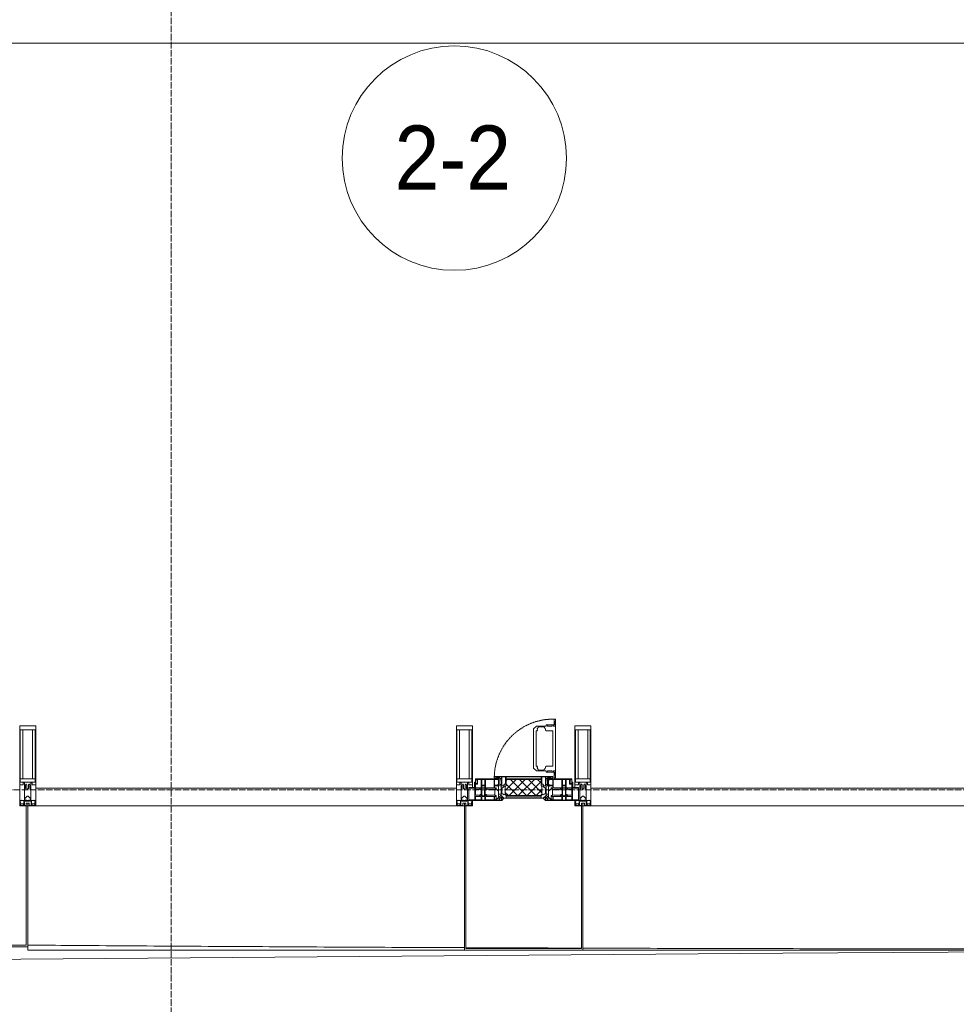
# Model space of a CAD drawing. Header units: millimetres. Extents: x 5617 to 113279, y 7718 to 199432.
# Tile 43 of 79: x 49454 to 52376, y 14731 to 17803. Entities that reach past the tile are written whole.
import ezdxf

# ---------------------------------------------------------------- set-up
doc = ezdxf.new("R2010")
doc.units = ezdxf.units.MM
for name, pattern in [('-D1-02х01', [3, 2, -1]), ('ADSK_Линия сетки', [25, 20, -2.5, 0, -2.5]), ('Линия сетки', [25, 20, -2.5, 0, -2.5])]:
    doc.linetypes.add(name, pattern=pattern)
for name, color, linetype, lineweight in [('Импосты витража', 7, 'Continuous', 18), ('Колонны', 7, 'Continuous', 18), ('Марки помещений', 7, 'Continuous', 20), ('Окна', 7, 'Continuous', 18), ('Оси', 7, 'Continuous', 9), ('Панели витража', 7, 'Continuous', 18), ('Форма', 7, 'Continuous', 18), ('Элементы узлов', 7, 'Continuous', 18)]:
    doc.layers.add(name, color=color, linetype=linetype, lineweight=lineweight)
doc.styles.add('Arial_3', font='arial.ttf', dxfattribs={"width": 0.9, "height": 200})

# ---------------------------------------------------------------- blocks, each defined once
blk = doc.blocks.new('System Panel - A_PAN_Glass-7508020-МКСС_К4_L15_51_600_')
at = {"layer": 'Панели витража', "color": 253, "lineweight": 5, "true_color": 0xaaaaaa}
for p, q in [((656.25, 55), (-656.25, 55)), ((-656.25, 55), (-656.25, 0)), ((656.25, 0), (656.25, 55)), ((-656.25, 0), (656.25, 0))]:
    blk.add_line(p, q, dxfattribs=at)
blk = doc.blocks.new('A_PAN_Створка - 383мм-V63-МКСС_К4_L15_51_600_')
at = {"layer": 'Панели витража', "lineweight": 5}
h = blk.add_hatch(dxfattribs=at)
h.set_pattern_fill('FP_6', color=256, style=0, pattern_type=2)
h.set_pattern_definition([(45, (-120550, -15350), (-14.1421356, 14.1421356), []), (135, (-120550, -15350), (-14.1421356, -14.1421356), [])])
h.paths.add_polyline_path([(54.5, 31.8), (54.9, 34.1), (57.2, 36.4), (57.2, 60.8), (54.6, 63.4), (53.6, 82.7), (-54.6, 81.8), (-54.6, 63.4), (-57.2, 60.8), (-57.2, 36.4), (-54.9, 34.1), (-54.5, 31.8)])
at = {"layer": 'Окна', "lineweight": 5}
for p, q in [((39.7, 249), (31.1, 240.4)), ((70.1, 249), (39.7, 249)), ((45.9, 246.8), (45, 244.7)), ((63.3, 246.8), (45.9, 246.8)), ((64.1, 245), (63.3, 246.8)), ((70.1, 252.9), (70.1, 249)), ((95.1, 252.9), (70.1, 252.9)), ((74.1, 248.4), (74.1, 252.9)), ((89.1, 248.4), (74.1, 248.4)), ((89.1, 252.9), (89.1, 248.4)), ((93.1, 248.4), (93.1, 252.9)), ((97.9, 248.4), (93.1, 248.4)), ((95.1, 270.5), (95.1, 252.9)), ((99.6, 270.5), (95.1, 270.5)), ((97.9, 262.4), (95.1, 262.4)), ((97.9, 262.4), (97.9, 248.4)), ((99.6, 270.5), (99.6, 87.5)), ((31.1, 117.6), (31.1, 240.4)), ((41.4, 234.2), (39.1, 233.8)), ((39.1, 179), (39.1, 233.8)), ((41.4, 234.2), (43.5, 236.3)), ((45, 244.7), (42.3, 239.8)), ((42.3, 239.8), (43.5, 236.3)), ((64.1, 245), (66.7, 241)), ((66.7, 241), (68.6, 239.7)), ((68.6, 239.7), (68.6, 236.4)), ((68.6, 236.4), (71.1, 233.9)), ((71.1, 233.9), (89.5, 233.9)), ((89.5, 233.9), (90.6, 232.8)), ((90.6, 125.2), (90.6, 232.8)), ((39.1, 179), (39.1, 124.2)), ((41.4, 123.8), (39.1, 124.2)), ((41.4, 123.8), (43.5, 121.7)), ((68.6, 121.6), (71.1, 124.1)), ((71.1, 124.1), (89.5, 124.1)), ((89.5, 124.1), (90.6, 125.2)), ((39.7, 109), (31.1, 117.6)), ((70.1, 109), (39.7, 109)), ((42.3, 118.2), (43.5, 121.7)), ((45, 113.3), (42.3, 118.2)), ((45.9, 111.2), (45, 113.3)), ((63.3, 111.2), (45.9, 111.2)), ((64.1, 113), (63.3, 111.2)), ((64.1, 113), (66.7, 117)), ((66.7, 117), (68.6, 118.3)), ((68.6, 118.3), (68.6, 121.6)), ((70.1, 105.1), (70.1, 109)), ((95.1, 105.1), (70.1, 105.1)), ((74.1, 109.6), (74.1, 105.1)), ((89.1, 109.6), (74.1, 109.6)), ((89.1, 105.1), (89.1, 109.6)), ((93.1, 109.6), (93.1, 105.1)), ((97.9, 109.6), (93.1, 109.6)), ((95.1, 87.5), (95.1, 105.1)), ((97.9, 95.6), (95.1, 95.6)), ((97.9, 95.6), (97.9, 109.6)), ((-153, 73.5), (-150, 73.5)), ((-153, 60), (-153, 73.5)), ((-150, 84), (-78, 84)), ((-150, 73.5), (-150, 84)), ((-91.5, 92), (91.5, 92)), ((-91.5, 87.5), (-91.5, 92)), ((-73.9, 87.5), (-91.5, 87.5)), ((-78, 84), (-78, 23.5)), ((-73.9, 62.5), (-73.9, 87.5)), ((-70, 62.5), (-73.9, 62.5)), ((-70, 32.1), (-70, 62.5)), ((70, 62.5), (70, 32.1)), ((73.9, 62.5), (70, 62.5)), ((73.9, 87.5), (73.9, 62.5)), ((91.5, 87.5), (73.9, 87.5)), ((78, 84), (150, 84)), ((78, 23.5), (78, 84)), ((91.5, 92), (91.5, 87.5)), ((99.6, 87.5), (95.1, 87.5)), ((150, 84), (150, 73.5)), ((150, 73.5), (153, 73.5)), ((153, 73.5), (153, 60)), ((-171, 57), (-156, 57)), ((-171, 17), (-171, 57)), ((-61.4, 23.5), (-70, 32.1)), ((70, 32.1), (61.4, 23.5)), ((156, 57), (171, 57)), ((171, 57), (171, 17)), ((-67.9, 17), (-171, 17)), ((-78, 23.5), (-67.9, 23.5)), ((-67.9, 23.5), (-64.6, 26.8)), ((-67.9, 17), (-67.9, 23.5)), ((-61.4, 23.5), (-67.9, 17)), ((-64.6, 26.8), (-61.4, 23.5)), ((61.4, 23.5), (-61.4, 23.5)), ((61.4, 23.5), (64.6, 26.8)), ((67.9, 17), (61.4, 23.5)), ((64.6, 26.8), (67.9, 23.5)), ((67.9, 23.5), (67.9, 17)), ((67.9, 23.5), (78, 23.5)), ((171, 17), (67.9, 17))]:
    blk.add_line(p, q, dxfattribs=at)
at = {"layer": 'Окна', "color": 253, "lineweight": 5, "true_color": 0xaaaaaa}
for p, q in [((-152, 20), (-152, 73.5)), ((-150.5, 69.5), (-150.5, 73.5)), ((-145, 69.5), (-150.5, 69.5)), ((-150.5, 33.6), (-150.5, 68)), ((-150.5, 68), (-143.5, 68)), ((-148.5, 82.5), (-132.4, 82.5)), ((-148.5, 81), (-148.5, 82.5)), ((-143.5, 81), (-148.5, 81)), ((-145, 69.5), (-145, 79.5)), ((-143.5, 68), (-143.5, 81)), ((-132.4, 56.6), (-132.4, 82.5)), ((-131, 82.5), (-120.8, 82.5)), ((-131, 82.5), (-131, 64.6)), ((-131, 64.6), (-120.8, 64.6)), ((-131, 56.5), (-131, 62.6)), ((-120.8, 62.6), (-131, 62.6)), ((-120.8, 82.5), (-120.8, 64.6)), ((-120.8, 56.5), (-120.8, 62.6)), ((-119.3, 82.5), (-92.5, 82.5)), ((-119.3, 56.6), (-119.3, 82.5)), ((-92.5, 56.6), (-92.5, 82.5)), ((-90.8, 82.5), (-79.5, 82.5)), ((-90.8, 64.6), (-90.8, 82.5)), ((-80.1, 64.6), (-90.8, 64.6)), ((-90.8, 62.7), (-90.8, 56.6)), ((-80.4, 62.7), (-90.8, 62.7)), ((-85, 84), (-85, 87.5)), ((-85, 87.5), (-78, 87.5)), ((-78, 84), (-85, 84)), ((-80.4, 61.1), (-80.4, 62.7)), ((-80.1, 66.1), (-80.1, 64.6)), ((-78, 66.1), (-80.1, 66.1)), ((-79.5, 82.5), (-79.5, 80.6)), ((-79.5, 80.6), (-78, 80.6)), ((-78, 87.5), (-78, 84)), ((-78, 66.1), (-78, 61.1)), ((78, 87.5), (78, 84)), ((85, 87.5), (78, 87.5)), ((78, 84), (85, 84)), ((79.5, 80.6), (78, 80.6)), ((78, 66.1), (78, 61.1)), ((78, 66.1), (80.1, 66.1)), ((90.8, 82.5), (79.5, 82.5)), ((79.5, 82.5), (79.5, 80.6)), ((80.1, 66.1), (80.1, 64.6)), ((80.1, 64.6), (90.8, 64.6)), ((80.4, 62.7), (90.8, 62.7)), ((80.4, 61.1), (80.4, 62.7)), ((85, 84), (85, 87.5)), ((90.8, 64.6), (90.8, 82.5)), ((90.8, 62.7), (90.8, 56.6)), ((119.3, 82.5), (92.5, 82.5)), ((92.5, 56.6), (92.5, 82.5)), ((119.3, 56.6), (119.3, 82.5)), ((120.8, 82.5), (120.8, 64.6)), ((131, 82.5), (120.8, 82.5)), ((131, 64.6), (120.8, 64.6)), ((120.8, 56.5), (120.8, 62.6)), ((120.8, 62.6), (131, 62.6)), ((131, 82.5), (131, 64.6)), ((131, 56.5), (131, 62.6)), ((132.4, 56.6), (132.4, 82.5)), ((148.5, 82.5), (132.4, 82.5)), ((143.5, 81), (148.5, 81)), ((143.5, 68), (143.5, 81)), ((150.5, 68), (143.5, 68)), ((145, 69.5), (145, 79.5)), ((145, 69.5), (150.5, 69.5)), ((148.5, 81), (148.5, 82.5)), ((150.5, 69.5), (150.5, 73.5)), ((150.5, 33.6), (150.5, 68)), ((152, 20), (152, 73.5)), ((-171, 55.5), (-152, 55.5)), ((-150.5, 56.6), (-132.4, 56.6)), ((-136.4, 52.4), (-150.5, 52.4)), ((-136.3, 33.6), (-150.5, 33.6)), ((-137.2, 54.8), (-135.8, 50.8)), ((-132.5, 54.8), (-137.2, 54.8)), ((-137.2, 31), (-135.8, 35)), ((-132.5, 31), (-137.2, 31)), ((-132.1, 49), (-135.8, 50.8)), ((-132.1, 36.8), (-135.8, 35)), ((-132.5, 53.8), (-133.4, 52)), ((-133.4, 52), (-130.1, 50.4)), ((-133.4, 33.7), (-130.1, 35.3)), ((-132.5, 31.9), (-133.4, 33.7)), ((-132.5, 53.8), (-132.5, 54.8)), ((-132.5, 31.9), (-132.5, 31)), ((-132.1, 49), (-132.1, 36.8)), ((-131, 56.5), (-120.8, 56.5)), ((-131, 55.1), (-131, 52.7)), ((-120.8, 55.1), (-131, 55.1)), ((-129.4, 51.1), (-131, 52.7)), ((-129.4, 34.6), (-131, 33)), ((-131, 30.9), (-131, 33)), ((-120.8, 30.9), (-131, 30.9)), ((-130.1, 50.4), (-129.4, 51.1)), ((-130.1, 35.3), (-130.1, 50.4)), ((-130.1, 35.3), (-129.4, 34.6)), ((-122.4, 51.1), (-120.8, 52.7)), ((-121.7, 50.4), (-122.4, 51.1)), ((-121.7, 35.3), (-122.4, 34.6)), ((-122.4, 34.6), (-120.8, 33)), ((-118.4, 52), (-121.7, 50.4)), ((-121.7, 35.3), (-121.7, 50.4)), ((-118.4, 33.7), (-121.7, 35.3)), ((-120.8, 55.1), (-120.8, 52.7)), ((-120.8, 30.9), (-120.8, 33)), ((-119.7, 49), (-115.9, 50.8)), ((-119.7, 49), (-119.7, 36.8)), ((-119.7, 36.8), (-115.9, 35)), ((-92.5, 56.6), (-119.3, 56.6)), ((-119.3, 54.8), (-114.6, 54.8)), ((-119.3, 53.8), (-119.3, 54.8)), ((-119.3, 53.8), (-118.4, 52)), ((-119.3, 31.9), (-118.4, 33.7)), ((-119.3, 31.9), (-119.3, 31)), ((-119.3, 31), (-114.6, 31)), ((-114.6, 54.8), (-115.9, 50.8)), ((-114.6, 31), (-115.9, 35)), ((-94.1, 33.5), (-115.4, 33.5)), ((-94.1, 52.5), (-115.3, 52.5)), ((-89.9, 50.9), (-94.1, 52.5)), ((-89.9, 35.1), (-94.1, 33.5)), ((-90.8, 56.6), (-85.9, 56.6)), ((-89.9, 52.2), (-88.6, 53.5)), ((-89.9, 52.2), (-89.9, 50.9)), ((-89.9, 35.1), (-89.9, 50.9)), ((-89.9, 32.5), (-89.9, 35.1)), ((-85.9, 32.5), (-89.9, 32.5)), ((-85.9, 53.5), (-88.6, 53.5)), ((-85.9, 56.6), (-85.9, 53.5)), ((-85.9, 53.5), (-78, 45.6)), ((-85.9, 29.4), (-85.9, 32.5)), ((-70, 33.8), (-83.4, 20.4)), ((-78, 61.1), (-80.4, 61.1)), ((-78, 45.6), (-78, 36.8)), ((-78, 36.8), (-70, 36.8)), ((-70, 36.8), (-70, 33.8)), ((70, 36.8), (70, 33.8)), ((78, 36.8), (70, 36.8)), ((70, 33.8), (83.4, 20.4)), ((78, 61.1), (80.4, 61.1)), ((85.9, 53.5), (78, 45.6)), ((78, 45.6), (78, 36.8)), ((85.9, 56.6), (85.9, 53.5)), ((90.8, 56.6), (85.9, 56.6)), ((85.9, 53.5), (88.6, 53.5)), ((85.9, 32.5), (89.9, 32.5)), ((85.9, 29.4), (85.9, 32.5)), ((89.9, 52.2), (88.6, 53.5)), ((89.9, 50.9), (94.1, 52.5)), ((89.9, 52.2), (89.9, 50.9)), ((89.9, 35.1), (89.9, 50.9)), ((89.9, 35.1), (94.1, 33.5)), ((89.9, 32.5), (89.9, 35.1)), ((92.5, 56.6), (119.3, 56.6)), ((94.1, 52.5), (115.3, 52.5)), ((94.1, 33.5), (115.4, 33.5)), ((114.6, 54.8), (115.9, 50.8)), ((119.3, 54.8), (114.6, 54.8)), ((114.6, 31), (115.9, 35)), ((119.3, 31), (114.6, 31)), ((119.7, 49), (115.9, 50.8)), ((119.7, 36.8), (115.9, 35)), ((119.3, 53.8), (118.4, 52)), ((118.4, 52), (121.7, 50.4)), ((118.4, 33.7), (121.7, 35.3)), ((119.3, 31.9), (118.4, 33.7)), ((119.3, 53.8), (119.3, 54.8)), ((119.3, 31.9), (119.3, 31)), ((119.7, 49), (119.7, 36.8)), ((131, 56.5), (120.8, 56.5)), ((120.8, 55.1), (120.8, 52.7)), ((120.8, 55.1), (131, 55.1)), ((122.4, 51.1), (120.8, 52.7)), ((122.4, 34.6), (120.8, 33)), ((120.8, 30.9), (120.8, 33)), ((120.8, 30.9), (131, 30.9)), ((121.7, 50.4), (122.4, 51.1)), ((121.7, 35.3), (121.7, 50.4)), ((121.7, 35.3), (122.4, 34.6)), ((129.4, 51.1), (131, 52.7)), ((130.1, 50.4), (129.4, 51.1)), ((130.1, 35.3), (129.4, 34.6)), ((129.4, 34.6), (131, 33)), ((133.4, 52), (130.1, 50.4)), ((130.1, 35.3), (130.1, 50.4)), ((133.4, 33.7), (130.1, 35.3)), ((131, 55.1), (131, 52.7)), ((131, 30.9), (131, 33)), ((132.1, 49), (135.8, 50.8)), ((132.1, 49), (132.1, 36.8)), ((132.1, 36.8), (135.8, 35)), ((150.5, 56.6), (132.4, 56.6)), ((132.5, 54.8), (137.2, 54.8)), ((132.5, 53.8), (132.5, 54.8)), ((132.5, 53.8), (133.4, 52)), ((132.5, 31.9), (133.4, 33.7)), ((132.5, 31.9), (132.5, 31)), ((132.5, 31), (137.2, 31)), ((137.2, 54.8), (135.8, 50.8)), ((137.2, 31), (135.8, 35)), ((136.3, 33.6), (150.5, 33.6)), ((136.4, 52.4), (150.5, 52.4)), ((171, 55.5), (152, 55.5)), ((-171, 18.5), (-153.5, 18.5)), ((-153.5, 18.5), (-152, 20)), ((-150.5, 29.4), (-132.4, 29.4)), ((-150.5, 17), (-150.5, 29.4)), ((-132.4, 18.6), (-150.5, 18.6)), ((-132.4, 29.4), (-132.4, 18.6)), ((-131, 29.5), (-120.8, 29.5)), ((-131, 18.2), (-131, 29.5)), ((-120.8, 18.2), (-131, 18.2)), ((-120.8, 18.2), (-120.8, 29.5)), ((-92.5, 29.4), (-119.3, 29.4)), ((-119.3, 29.4), (-119.3, 18.6)), ((-119.3, 18.6), (-92.5, 18.6)), ((-92.5, 18.6), (-92.5, 29.4)), ((-90.8, 18.5), (-90.8, 29.4)), ((-90.8, 29.4), (-85.9, 29.4)), ((-87.3, 18.5), (-90.8, 18.5)), ((-87.3, 21.9), (-85.9, 21.9)), ((-87.3, 20.4), (-87.3, 21.9)), ((-87.3, 20.4), (-87.3, 18.5)), ((-84.8, 20.4), (-87.3, 20.4)), ((-85.9, 21.9), (-85.9, 29.4)), ((-85.9, 18.2), (-85.9, 20.4)), ((-75.9, 18.2), (-85.9, 18.2)), ((-83.4, 20.4), (-84.8, 20.4)), ((-75.9, 23.5), (-73, 23.5)), ((-75.9, 21.5), (-75.9, 23.5)), ((-75.9, 21.5), (-75.9, 18.2)), ((-74.9, 21.5), (-75.9, 21.5)), ((-74.9, 17.9), (-74.9, 21.5)), ((-68.9, 17.9), (-74.9, 17.9)), ((-67.2, 29.3), (-73, 23.5)), ((-68.9, 21.5), (-68.9, 17.9)), ((-67.9, 21.5), (-68.9, 21.5)), ((-67.9, 23.5), (-64.6, 26.8)), ((-67.9, 21.5), (-67.9, 23.5)), ((-64.6, 26.8), (-67.2, 29.3)), ((64.6, 26.8), (67.2, 29.3)), ((67.9, 23.5), (64.6, 26.8)), ((67.2, 29.3), (73, 23.5)), ((67.9, 21.5), (67.9, 23.5)), ((67.9, 21.5), (68.9, 21.5)), ((68.9, 21.5), (68.9, 17.9)), ((68.9, 17.9), (74.9, 17.9)), ((75.9, 23.5), (73, 23.5)), ((74.9, 21.5), (75.9, 21.5)), ((74.9, 17.9), (74.9, 21.5)), ((75.9, 21.5), (75.9, 23.5)), ((75.9, 21.5), (75.9, 18.2)), ((75.9, 18.2), (85.9, 18.2)), ((83.4, 20.4), (84.8, 20.4)), ((84.8, 20.4), (87.3, 20.4)), ((85.9, 21.9), (85.9, 29.4)), ((90.8, 29.4), (85.9, 29.4)), ((87.3, 21.9), (85.9, 21.9)), ((85.9, 18.2), (85.9, 20.4)), ((87.3, 20.4), (87.3, 21.9)), ((87.3, 20.4), (87.3, 18.5)), ((87.3, 18.5), (90.8, 18.5)), ((90.8, 18.5), (90.8, 29.4)), ((92.5, 18.6), (92.5, 29.4)), ((92.5, 29.4), (119.3, 29.4)), ((119.3, 18.6), (92.5, 18.6)), ((119.3, 29.4), (119.3, 18.6)), ((120.8, 18.2), (120.8, 29.5)), ((131, 29.5), (120.8, 29.5)), ((120.8, 18.2), (131, 18.2)), ((131, 18.2), (131, 29.5)), ((150.5, 29.4), (132.4, 29.4)), ((132.4, 29.4), (132.4, 18.6)), ((132.4, 18.6), (150.5, 18.6)), ((150.5, 17), (150.5, 29.4)), ((153.5, 18.5), (152, 20)), ((171, 18.5), (153.5, 18.5))]:
    blk.add_line(p, q, dxfattribs=at)
at = {"layer": 'Окна', "linetype": '-D1-02х01', "lineweight": 5}
blk.add_arc((91.4, 87.5), 183, 88.8555, 178.5909, dxfattribs=at)
at = {"layer": 'Окна', "lineweight": 5}
for centre, start, end in [((-156, 60), 270, 360), ((156, 60), 180, 270)]:
    blk.add_arc(centre, 3, start, end, dxfattribs=at)
at = {"layer": 'Элементы узлов', "color": 253, "lineweight": 5, "true_color": 0xaaaaaa}
for p, q in [((-91.5, 92), (-91.5, 87.5)), ((-91.5, 92), (91.5, 92)), ((-91.5, 87.5), (-73.9, 87.5)), ((-83.4, 90.3), (-69.4, 90.3)), ((-83.4, 90.3), (-83.4, 87.5)), ((-73.9, 87.5), (-73.9, 62.5)), ((-69.4, 85.5), (-73.9, 85.5)), ((-73.9, 81.5), (-69.4, 81.5)), ((-69.4, 66.5), (-73.9, 66.5)), ((-73.9, 62.5), (-70, 62.5)), ((-70, 62.5), (-70, 32.1)), ((-69.4, 90.3), (-69.4, 85.5)), ((-69.4, 81.5), (-69.4, 66.5)), ((-67.9, 89.3), (-66.9, 90.3)), ((-67.9, 62.5), (-67.9, 89.3)), ((-61.7, 62.5), (-67.9, 62.5)), ((-66.9, 90.3), (-57.4, 90.3)), ((-60.1, 67.7), (-61.7, 64.9)), ((-61.7, 64.9), (-61.7, 62.5)), ((-56.4, 67.7), (-60.1, 67.7)), ((-57.4, 90.3), (-56.4, 89.4)), ((-57.4, 61), (-54.9, 63.5)), ((-54.6, 63.4), (-57.2, 60.8)), ((-56.4, 89.4), (-56.4, 67.7)), ((-53.9, 90.3), (-54.9, 89.3)), ((-54.9, 89.3), (-54.9, 85.6)), ((-54.9, 85.6), (-53.9, 84.6)), ((-54.9, 81.9), (-53.8, 83)), ((-54.9, 63.5), (-54.9, 81.9)), ((-53.6, 82.7), (-54.6, 81.8)), ((-54.6, 81.8), (-54.6, 63.4)), ((53.9, 90.3), (-53.9, 90.3)), ((-53.9, 84.6), (53.9, 84.6)), ((53.8, 83), (-53.8, 83)), ((53.6, 82.7), (-53.6, 82.7)), ((54.6, 81.8), (53.6, 82.7)), ((54.9, 81.9), (53.8, 83)), ((53.9, 90.3), (54.9, 89.3)), ((54.9, 85.6), (53.9, 84.6)), ((54.6, 63.4), (54.6, 81.8)), ((57.2, 60.8), (54.6, 63.4)), ((54.9, 89.3), (54.9, 85.6)), ((54.9, 63.5), (54.9, 81.9)), ((57.4, 61), (54.9, 63.5)), ((57.4, 90.3), (56.4, 89.4)), ((56.4, 89.4), (56.4, 67.7)), ((56.4, 67.7), (60.1, 67.7)), ((66.9, 90.3), (57.4, 90.3)), ((60.1, 67.7), (61.7, 64.9)), ((61.7, 64.9), (61.7, 62.5)), ((61.7, 62.5), (67.9, 62.5)), ((67.9, 89.3), (66.9, 90.3)), ((67.9, 62.5), (67.9, 89.3)), ((69.4, 90.3), (69.4, 85.5)), ((83.4, 90.3), (69.4, 90.3)), ((69.4, 85.5), (73.9, 85.5)), ((69.4, 81.5), (69.4, 66.5)), ((73.9, 81.5), (69.4, 81.5)), ((69.4, 66.5), (73.9, 66.5)), ((70, 62.5), (70, 32.1)), ((73.9, 62.5), (70, 62.5)), ((91.5, 87.5), (73.9, 87.5)), ((73.9, 87.5), (73.9, 62.5)), ((83.4, 90.3), (83.4, 87.5)), ((91.5, 92), (91.5, 87.5)), ((-70, 32.1), (-61.4, 23.5)), ((-66, 56.5), (-67.8, 55.7)), ((-67.8, 55.7), (-67.8, 38.3)), ((-67.8, 38.3), (-65.7, 37.4)), ((-66, 56.5), (-62, 59.1)), ((-65.7, 37.4), (-60.8, 34.7)), ((-62, 59.1), (-60.7, 61)), ((-60.8, 34.7), (-57.3, 35.9)), ((-60.7, 61), (-57.4, 61)), ((-55.2, 33.8), (-57.3, 35.9)), ((-57.2, 60.8), (-57.2, 36.4)), ((-57.2, 36.4), (-54.9, 34.1)), ((-55.2, 33.8), (-54.8, 31.5)), ((-54.9, 34.1), (-54.5, 31.8)), ((0, 31.5), (-54.8, 31.5)), ((-54.5, 31.8), (54.5, 31.8)), ((0, 31.5), (54.8, 31.5)), ((54.5, 31.8), (54.9, 34.1)), ((55.2, 33.8), (54.8, 31.5)), ((54.9, 34.1), (57.2, 36.4)), ((55.2, 33.8), (57.3, 35.9)), ((57.2, 36.4), (57.2, 60.8)), ((60.8, 34.7), (57.3, 35.9)), ((60.7, 61), (57.4, 61)), ((62, 59.1), (60.7, 61)), ((65.7, 37.4), (60.8, 34.7)), ((70, 32.1), (61.4, 23.5)), ((66, 56.5), (62, 59.1)), ((67.8, 38.3), (65.7, 37.4)), ((66, 56.5), (67.8, 55.7)), ((67.8, 55.7), (67.8, 38.3)), ((61.4, 23.5), (-61.4, 23.5)), ((-53.9, 30.5), (-54.9, 29.5)), ((-54.9, 29.5), (-54.9, 25.8)), ((-54.9, 25.8), (-53.9, 24.8)), ((53.9, 30.5), (-53.9, 30.5)), ((-53.9, 24.8), (53.9, 24.8)), ((53.9, 30.5), (54.9, 29.5)), ((54.9, 25.8), (53.9, 24.8)), ((54.9, 29.5), (54.9, 25.8))]:
    blk.add_line(p, q, dxfattribs=at)
blk = doc.blocks.new('Rectangular Mullion - 50Wx250H-2623690-МКСС_К4_L15_51_600_')
at = {"layer": 'Элементы узлов', "color": 253, "lineweight": 5, "true_color": 0xaaaaaa}
for p, q in [((-25, 65.2), (-25, 250)), ((-25, 250), (0, 250)), ((25, 250), (0, 250)), ((25, 65.2), (25, 250)), ((-23, 237.3), (0, 237.3)), ((-23, 237.3), (-23, 73.6)), ((-14.9, 84), (-14.9, 237.3)), ((23, 237.3), (0, 237.3)), ((14.9, 84), (14.9, 237.3)), ((23, 237.3), (23, 73.6)), ((-14, 65.2), (-25, 65.2)), ((0, 84), (-23, 84)), ((-0.5, 73.6), (-23, 73.6)), ((-14, 71.3), (-14, 65.2)), ((-10, 71.3), (-14, 71.3)), ((-10, 53), (-10, 71.3)), ((-7, 65.2), (-5.9, 67.3)), ((-7, 65.2), (-7, 54.7)), ((-4.1, 67.3), (-5.9, 67.3)), ((-4.1, 67.3), (-2.9, 65.1)), ((-2.9, 65.1), (-2.9, 54.6)), ((0, 84), (23, 84)), ((0.5, 73.6), (23, 73.6)), ((4.1, 67.3), (2.9, 65.1)), ((2.9, 65.1), (2.9, 54.6)), ((4.1, 67.3), (5.9, 67.3)), ((7, 65.2), (5.9, 67.3)), ((7, 65.2), (7, 54.7)), ((10, 71.3), (14, 71.3)), ((10, 53), (10, 71.3)), ((14, 71.3), (14, 65.2)), ((14, 65.2), (25, 65.2)), ((-8.7, 53), (-10, 53)), ((-10, 53), (-10, 17)), ((-8.7, 53), (-7, 54.7)), ((-1.3, 53), (-2.9, 54.6)), ((0, 53), (-1.3, 53)), ((0, 53), (1.3, 53)), ((1.3, 53), (2.9, 54.6)), ((8.7, 53), (7, 54.7)), ((8.7, 53), (10, 53)), ((10, 53), (10, 17)), ((-23.8, 14.6), (-25, 14.2)), ((-25, 0), (-25, 14.2)), ((-22.3, 17), (-23.8, 17)), ((-23.8, 17), (-23.8, 14.6)), ((-22.5, 10.6), (-23.8, 14.6)), ((-22.5, 10.6), (-23.7, 9.9)), ((-23.7, 1.3), (-23.7, 9.9)), ((-23.7, 1.3), (-11.8, 1.3)), ((-23.2, 10.2), (-22.5, 8)), ((-22.5, 8), (-22.5, 4.5)), ((-21.3, 4.5), (-22.5, 4.5)), ((-22.3, 17), (-22.3, 16)), ((-22.3, 16), (-21.3, 16)), ((-19, 17.6), (-21.3, 16)), ((-21.3, 4.5), (-21.3, 6.5)), ((-21.3, 6.5), (-14.2, 6.5)), ((-18.4, 16.6), (-19, 17.6)), ((-7.4, 16.6), (-18.4, 16.6)), ((-14.2, 6.5), (-14.2, 4.5)), ((-13.2, 4.5), (-14.2, 4.5)), ((-13.2, 4.5), (-12.2, 7.2)), ((-12.7, 7.6), (-11.3, 11.4)), ((-12.7, 7.6), (-11.8, 6.9)), ((-12.2, 9), (-12.2, 14.8)), ((-12.2, 14.8), (0, 14.8)), ((-11.8, 1.3), (-11.8, 6.9)), ((-10.5, 11.2), (-11.3, 11.4)), ((-10.5, 1.5), (-10.5, 11.2)), ((-4.8, 1.5), (-10.5, 1.5)), ((-10, 17), (-7.5, 17)), ((-8.5, 23), (-1.5, 30)), ((-8.5, 18.5), (-8.5, 23)), ((-7.5, 18.5), (-8.5, 18.5)), ((-7.5, 17), (-7.5, 18.5)), ((-7.4, 18), (-7.4, 16.6)), ((-2.6, 18), (-7.4, 18)), ((0, 8), (-4.8, 8)), ((-4.8, 1.5), (-4.8, 8)), ((-2.6, 18), (-2.6, 16.8)), ((-2.6, 16.8), (0, 16.8)), ((-1.5, 30), (0, 30)), ((1.5, 30), (0, 30)), ((2.6, 16.8), (0, 16.8)), ((0, 14.8), (0, 16.8)), ((0, 14.8), (0, 16.8)), ((12.2, 14.8), (0, 14.8)), ((0, 0), (0, 8)), ((0, 8), (4.8, 8)), ((0, 0), (0, 8)), ((8.5, 23), (1.5, 30)), ((2.6, 18), (2.6, 16.8)), ((2.6, 18), (7.4, 18)), ((4.8, 1.5), (4.8, 8)), ((4.8, 1.5), (10.5, 1.5)), ((7.4, 18), (7.4, 16.6)), ((7.4, 16.6), (18.4, 16.6)), ((7.5, 18.5), (8.5, 18.5)), ((7.5, 17), (7.5, 18.5)), ((10, 17), (7.5, 17)), ((8.5, 18.5), (8.5, 23)), ((10.5, 11.2), (11.3, 11.4)), ((10.5, 1.5), (10.5, 11.2)), ((12.7, 7.6), (11.3, 11.4)), ((12.7, 7.6), (11.8, 6.9)), ((11.8, 1.3), (11.8, 6.9)), ((23.7, 1.3), (11.8, 1.3)), ((12.2, 9), (12.2, 14.8)), ((13.2, 4.5), (12.2, 7.2)), ((13.2, 4.5), (14.2, 4.5)), ((21.3, 6.5), (14.2, 6.5)), ((14.2, 6.5), (14.2, 4.5)), ((18.4, 16.6), (19, 17.6)), ((19, 17.6), (21.3, 16)), ((22.3, 16), (21.3, 16)), ((21.3, 4.5), (21.3, 6.5)), ((21.3, 4.5), (22.5, 4.5)), ((22.3, 17), (22.3, 16)), ((22.3, 17), (23.8, 17)), ((22.5, 10.6), (23.8, 14.6)), ((22.5, 10.6), (23.7, 9.9)), ((23.2, 10.2), (22.5, 8)), ((22.5, 8), (22.5, 4.5)), ((23.7, 1.3), (23.7, 9.9)), ((23.8, 17), (23.8, 14.6)), ((23.8, 14.6), (25, 14.2)), ((25, 0), (25, 14.2)), ((-25, 0), (0, 0)), ((25, 0), (0, 0))]:
    blk.add_line(p, q, dxfattribs=at)
for centre, start, end in [((-0.5, 73.1), 360, 90), ((0.5, 73.1), 90, 180)]:
    blk.add_arc(centre, 0.5, start, end, dxfattribs=at)
blk = doc.blocks.new('Rectangular Mullion - R_StandardFrame_50Wx250H-7505731-МКСС_К4_L15_51_600_')
at = {"layer": 'Импосты витража', "color": 253, "lineweight": 5, "true_color": 0xaaaaaa}
for p, q in [((-25, -250), (-25, 0)), ((-25, 0), (-5, 0)), ((0, 0), (25, 0)), ((25, 0), (25, -250)), ((25, -250), (-25, -250))]:
    blk.add_line(p, q, dxfattribs=at)
blk = doc.blocks.new('Rectangular Mullion - R_StandardFrame_50Wx250H-V61-МКСС_К4_L15_51_600_')
at = {"layer": 'Импосты витража', "color": 253, "lineweight": 5, "true_color": 0xaaaaaa}
for p, q in [((-25, -250), (-25, 0)), ((-25, 0), (0, 0)), ((5, 0), (25, 0)), ((25, 0), (25, -17)), ((25, -57), (25, -250)), ((25, -250), (-25, -250))]:
    blk.add_line(p, q, dxfattribs=at)
blk = doc.blocks.new('Rectangular Mullion - R_StandardFrame_50Wx250H-V62-МКСС_К4_L15_51_600_')
at = {"layer": 'Импосты витража', "color": 253, "lineweight": 5, "true_color": 0xaaaaaa}
for p, q in [((-25, -17), (-25, 0)), ((-25, 0), (-5, 0)), ((0, 0), (25, 0)), ((25, 0), (25, -250)), ((-25, -250), (-25, -57)), ((25, -250), (-25, -250))]:
    blk.add_line(p, q, dxfattribs=at)
blk = doc.blocks.new('A_SLK_PAN_Type1 - Прямой тип панели-6537705-МКСС_К4_L15_51_600_')
at = {"layer": 'Колонны', "lineweight": 5}
for p, q in [((-252.5, 440), (252.5, 440)), ((-252.5, 0), (-252.5, 440)), ((-247.5, 435), (-247.5, 0)), ((247.5, 435), (-247.5, 435)), ((247.5, 0), (247.5, 435)), ((252.5, 440), (252.5, 0)), ((-247.5, 0), (-252.5, 0)), ((252.5, 0), (247.5, 0))]:
    blk.add_line(p, q, dxfattribs=at)
blk = doc.blocks.new('A_SLK_PAN_Type1 - Прямой тип панели Ф-1_1-7502321-МКСС_К4_L15_51_600_')
at = {"layer": 'Колонны', "lineweight": 5}
for p, q in [((-185, 450), (185, 450)), ((-185, 0), (-185, 450)), ((-180, 445), (-180, 0)), ((180, 445), (-180, 445)), ((180, 0), (180, 445)), ((185, 450), (185, 0)), ((-180, 0), (-185, 0)), ((185, 0), (180, 0))]:
    blk.add_line(p, q, dxfattribs=at)
blk = doc.blocks.new('A_OGR_PAN_Отлив - A_OGR_PAN_Отлив-6121356-МКСС_К4_L15_51_600_')
at = {"layer": 'Колонны', "color": 253, "lineweight": 5, "true_color": 0xaaaaaa}
blk.add_line((-681.25, -450), (681.25, -450), dxfattribs=at)
blk = doc.blocks.new('A_OGR_PAN_Отлив - A_OGR_PAN_Отлив-V79-МКСС_К4_L15_51_600_')
at = {"layer": 'Колонны', "color": 253, "lineweight": 5, "true_color": 0xaaaaaa}
for q in [(-681.25, -440), (681.25, -450)]:
    blk.add_line((-681.25, -450), q, dxfattribs=at)
blk = doc.blocks.new('135_SLK_K4_AR_FCD_rvt-1-МКСС_К4_L15_51_600_')
at = {"layer": 'Форма', "color": 253, "lineweight": 9, "true_color": 0xaaaaaa}
blk.add_line((136800, 17730), (100125.7, 17730), dxfattribs=at)
at = {"layer": 'Форма', "color": 253, "lineweight": 5, "true_color": 0xaaaaaa, "flags": 128}
blk.add_lwpolyline([(114341.6, 14827.2), (118320, 14866.3), (121358.5, 14890.7), (123765.7, 14904.4), (124414.4, 14906.8)], dxfattribs=at)
at = {"layer": 'Форма', "color": 253, "lineweight": 9, "true_color": 0xaaaaaa}
for points, knots in [([(118502.4, 14919.5), (118601.9, 14918.7), (118766.9, 14917.3), (118932, 14916), (118997.4, 14915.5)], [-0.49888614, -0.49888614, -0.49888614, -0.49888614, -0.49074074, -0.48538774, -0.48538774, -0.48538774, -0.48538774]), ([(119002.4, 14915.4), (119048.6, 14915.1), (119207.9, 14913.9), (119480.5, 14912.1), (119820, 14910.1), (120102.9, 14908.6), (120284.6, 14907.8), (120353.1, 14907.5), (120364.9, 14907.5)], [-0.48525163, -0.48525163, -0.48525163, -0.48525163, -0.48148148, -0.47222222, -0.46296296, -0.4537037, -0.44907407, -0.44810286, -0.44810286, -0.44810286, -0.44810286]), ([(120369.9, 14907.5), (120413, 14907.3), (120512.7, 14906.9), (120632.8, 14906.4), (120709.8, 14906.2), (120730.1, 14906.1)], [-0.447967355, -0.447967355, -0.447967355, -0.447967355, -0.444444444, -0.439814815, -0.438150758, -0.438150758, -0.438150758, -0.438150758]), ([(120735.1, 14906.1), (120769.7, 14906), (120917.5, 14905.5), (121178.4, 14904.8), (121461.3, 14904.2), (121687.7, 14903.9), (121857.6, 14903.7), (121994.2, 14903.5), (122074.2, 14903.5), (122097.6, 14903.5)], [-0.43801486, -0.43801486, -0.43801486, -0.43801486, -0.43518519, -0.42592593, -0.41666667, -0.41203704, -0.40740741, -0.40277778, -0.40086665, -0.40086665, -0.40086665, -0.40086665])]:
    blk.add_open_spline(points, degree=3, knots=knots, dxfattribs=at)
at = {"layer": 'Импосты витража', "color": 253, "lineweight": 5, "true_color": 0xaaaaaa}
for p in [(119002.5, 15350), (120365, 15350), (120735, 15350)]:
    blk.add_blockref('Rectangular Mullion - 50Wx250H-2623690-МКСС_К4_L15_51_600_', p, dxfattribs=at)
at = {"layer": 'Импосты витража', "color": 253, "lineweight": 5, "true_color": 0xaaaaaa, "extrusion": (0, 0, -1), "rotation": 180}
for name, p in [('Rectangular Mullion - R_StandardFrame_50Wx250H-7505731-МКСС_К4_L15_51_600_', (-119002.5, 15350)), ('Rectangular Mullion - R_StandardFrame_50Wx250H-V61-МКСС_К4_L15_51_600_', (-120365, 15350)), ('Rectangular Mullion - R_StandardFrame_50Wx250H-V62-МКСС_К4_L15_51_600_', (-120735, 15350))]:
    blk.add_blockref(name, p, dxfattribs=at)
at = {"layer": 'Колонны', "color": 253, "lineweight": 5, "true_color": 0xaaaaaa, "rotation": 180}
for name, p in [('A_SLK_PAN_Type1 - Прямой тип панели-6537705-МКСС_К4_L15_51_600_', (118750, 15350)), ('A_SLK_PAN_Type1 - Прямой тип панели Ф-1_1-7502321-МКСС_К4_L15_51_600_', (120550, 15350))]:
    blk.add_blockref(name, p, dxfattribs=at)
at = {"layer": 'Колонны', "color": 253, "lineweight": 5, "true_color": 0xaaaaaa}
for name, p in [('A_OGR_PAN_Отлив - A_OGR_PAN_Отлив-V79-МКСС_К4_L15_51_600_', (119683.8, 15350)), ('A_OGR_PAN_Отлив - A_OGR_PAN_Отлив-6121356-МКСС_К4_L15_51_600_', (121416.3, 15350))]:
    blk.add_blockref(name, p, dxfattribs=at)
at = {"layer": 'Панели витража', "color": 253, "lineweight": 5, "true_color": 0xaaaaaa}
for name, p in [('A_PAN_Створка - 383мм-V63-МКСС_К4_L15_51_600_', (120550, 15350)), ('System Panel - A_PAN_Glass-7508020-МКСС_К4_L15_51_600_', (119683.8, 15350)), ('System Panel - A_PAN_Glass-7508020-МКСС_К4_L15_51_600_', (121416.3, 15350))]:
    blk.add_blockref(name, p, dxfattribs=at)
blk = doc.blocks.new('050_Марка_Помещение - Номер-620969-МКСС_К4_L15_51_600_')
at = {"layer": 'Марки помещений'}
blk.add_circle((0, 0), 3.5, dxfattribs=at)

msp = doc.modelspace()

# ---------------------------------------------------------------- linework, layer by layer
at = {"layer": 'Оси', "linetype": 'Линия сетки'}
msp.add_line((49926.3, 13295.7), (49926.3, 33150), dxfattribs=at)
at = {"layer": 'Оси', "linetype": 'ADSK_Линия сетки'}
msp.add_line((67226.3, 15400), (25128.4, 15400), dxfattribs=at)

# ---------------------------------------------------------------- block references
at = {"lineweight": 5}
msp.add_blockref('135_SLK_K4_AR_FCD_rvt-1-МКСС_К4_L15_51_600_', (-69523.7, 0), dxfattribs=at)
at = {"layer": 'Марки помещений', "xscale": 99.99999999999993, "yscale": 99.99999999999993, "zscale": 99.99999999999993}
msp.add_blockref('050_Марка_Помещение - Номер-620969-МКСС_К4_L15_51_600_', (50810, 17371), dxfattribs=at)

# ---------------------------------------------------------------- texts
at = {"layer": 'Марки помещений', "lineweight": 9, "insert": (50623.5, 17472.7), "char_height": 200, "width": 447.342, "attachment_point": 1, "style": 'Arial_3'}
msp.add_mtext('2-2', dxfattribs=at)

doc.saveas('drawing.dxf')
